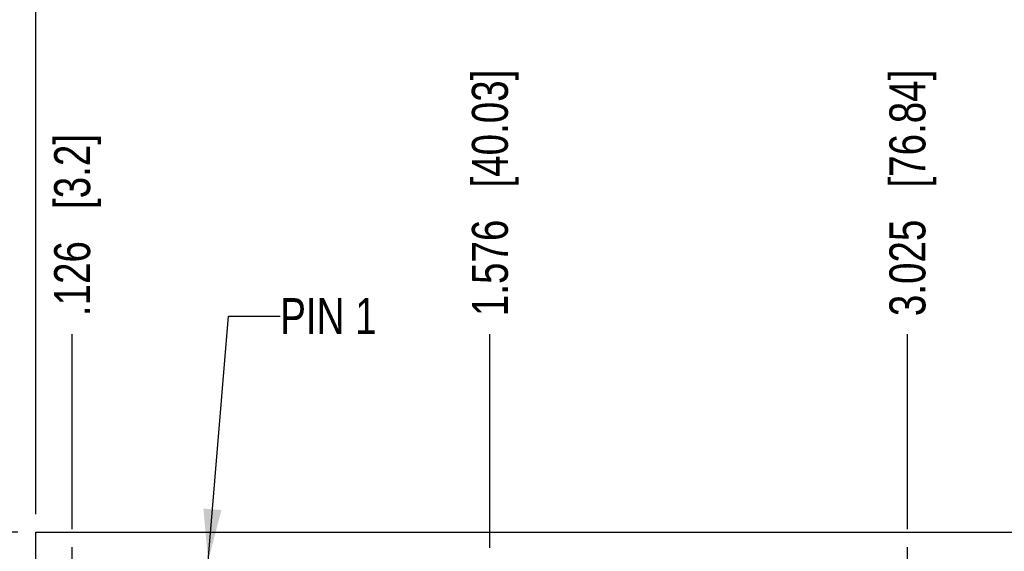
# Model space of a CAD drawing. Header units: inches. Extents: x -4.5 to 34, y 0 to 22.
# Tile 34 of 41: x 23.2 to 26.6, y 16.1 to 18. Entities that reach past the tile are written whole.
import ezdxf

# ---------------------------------------------------------------- set-up
doc = ezdxf.new("R2010")
doc.units = ezdxf.units.IN
doc.header["$LTSCALE"] = 1.87
doc.header["$MEASUREMENT"] = 0
doc.linetypes.add('CENTER', pattern=[0.6, 0.375, -0.075, 0.075, -0.075])
doc.layers.get('0').update_dxf_attribs({"linetype": 'CONTINUOUS'})
for name, color, linetype in [('02___PRT_ALL_AXES', 7, 'CONTINUOUS'), ('DETAIL', 7, 'CONTINUOUS'), ('DIMENSIONS', 7, 'CONTINUOUS'), ('REF_DIM', 7, 'CONTINUOUS')]:
    doc.layers.add(name, color=color, linetype=linetype)
doc.styles.get("Standard").update_dxf_attribs({"font": 'txt', "width": 0.8})
doc.dimstyles.new('DIMSTYLE_1', dxfattribs={"dimtxt": 0.125, "dimasz": 0.18, "dimexe": 0.125, "dimexo": 0.0625, "dimgap": 0.0625, "dimtad": 0, "dimtih": 1, "dimtoh": 1, "dimdec": 3, "dimzin": 4, "dimdsep": 46, "dimtxsty": 'STANDARD', "dimblk": '_FILLED', "dimblk1": '_FILLED', "dimblk2": '_FILLED', "dimcen": 0.09, "dimadec": 0, "dimazin": 0, "dimtp": 0.01, "dimtm": 0.01, "dimtfac": 1, "dimtdec": 3, "dimtofl": 0, "dimtmove": 0, "dimatfit": 3, "dimldrblk": '_FILLED', "dimfxl": 1, "dimtolj": 1, "dimtzin": 4, "dimarcsym": 0})
doc.dimstyles.new('DIMSTYLE_2', dxfattribs={"dimtxt": 0.125, "dimasz": 0.18, "dimexe": 0.125, "dimexo": 0.0625, "dimgap": 0.09, "dimtad": 0, "dimtih": 1, "dimtoh": 1, "dimdec": 3, "dimzin": 4, "dimdsep": 46, "dimtxsty": 'STANDARD', "dimblk": '_FILLED', "dimblk1": '_FILLED', "dimblk2": '_FILLED', "dimcen": 0.09, "dimadec": 0, "dimazin": 0, "dimtp": 0.01, "dimtm": 0.01, "dimtfac": 1, "dimtdec": 3, "dimtofl": 0, "dimtmove": 0, "dimatfit": 3, "dimldrblk": '_FILLED', "dimfxl": 1, "dimtolj": 1, "dimtzin": 4, "dimarcsym": 0})
doc.dimstyles.get("Standard").update_dxf_attribs({"dimtxt": 0.125, "dimasz": 0.18, "dimexe": 0.125, "dimexo": 0.0625, "dimgap": 0.09, "dimtad": 0, "dimtih": 1, "dimtoh": 1, "dimdec": 3, "dimzin": 4, "dimdsep": 46, "dimtxsty": 'STANDARD', "dimblk": '_FILLED', "dimblk1": '_FILLED', "dimblk2": '_FILLED', "dimcen": 0.09, "dimadec": 0, "dimazin": 0, "dimtol": 1, "dimtp": 0.01, "dimtm": 0.01, "dimtfac": 1, "dimtdec": 3, "dimtofl": 0, "dimtmove": 0, "dimatfit": 3, "dimldrblk": '_FILLED', "dimfxl": 1, "dimtolj": 1, "dimtzin": 4, "dimarcsym": 0})

# ---------------------------------------------------------------- blocks, each defined once
blk = doc.blocks.new('*D59')
at = {"layer": 'DIMENSIONS', "color": 2, "linetype": 'CONTINUOUS'}
blk.add_line((23.1795, 16.215), (22.5049, 16.215), dxfattribs=at)
at = {"layer": 'DIMENSIONS', "color": 2, "linetype": 'CONTINUOUS', "insert": (22.4424, 16.2775), "char_height": 0.125, "width": 1.425, "attachment_point": 3, "line_spacing_factor": 0.9}
blk.add_mtext('4.050{\\Ftxt.shx;\\W1.000000;\\H0.125000; }[102.87]', dxfattribs=at)
blk = doc.blocks.new('_FILLED')
at = {"color": 0, "linetype": 'BYBLOCK'}
blk.add_solid([(0, 0), (-1, 0.174), (-1, -0.174)], dxfattribs=at)
blk = doc.blocks.new('*D64')
at = {"layer": 'DIMENSIONS', "color": 2, "linetype": 'CONTINUOUS'}
blk.add_line((24.8181, 16.1615), (24.8181, 16.9025), dxfattribs=at)
at = {"layer": 'DIMENSIONS', "color": 2, "linetype": 'CONTINUOUS', "insert": (24.7556, 16.965), "char_height": 0.125, "width": 1.325, "attachment_point": 1, "rotation": 90, "line_spacing_factor": 0.9}
blk.add_mtext('1.576{\\Ftxt.shx;\\W1.000000;\\H0.125000; }[40.03]', dxfattribs=at)
blk = doc.blocks.new('*D65')
at = {"layer": 'DIMENSIONS', "color": 2, "linetype": 'CONTINUOUS'}
blk.add_line((23.3682, 16.2265), (23.3682, 16.9025), dxfattribs=at)
at = {"layer": 'DIMENSIONS', "color": 2, "linetype": 'CONTINUOUS', "insert": (23.3057, 16.965), "char_height": 0.125, "width": 1.025, "attachment_point": 1, "rotation": 90, "line_spacing_factor": 0.9}
blk.add_mtext('.126{\\Ftxt.shx;\\W1.000000;\\H0.125000; }[3.2]', dxfattribs=at)
blk = doc.blocks.new('*D66')
at = {"layer": 'DIMENSIONS', "color": 2, "linetype": 'CONTINUOUS'}
blk.add_line((26.2672, 16.2265), (26.2672, 16.9025), dxfattribs=at)
at = {"layer": 'DIMENSIONS', "color": 2, "linetype": 'CONTINUOUS', "insert": (26.2047, 16.965), "char_height": 0.125, "width": 1.325, "attachment_point": 1, "rotation": 90, "line_spacing_factor": 0.9}
blk.add_mtext('3.025{\\Ftxt.shx;\\W1.000000;\\H0.125000; }[76.84]', dxfattribs=at)
blk = doc.blocks.new('*D67')
at = {"layer": 'DIMENSIONS', "color": 2, "linetype": 'CONTINUOUS'}
blk.add_line((29.1662, 16.2265), (29.1662, 16.9025), dxfattribs=at)
at = {"layer": 'DIMENSIONS', "color": 2, "linetype": 'CONTINUOUS', "insert": (29.1037, 16.965), "char_height": 0.125, "width": 1.425, "attachment_point": 1, "rotation": 90, "line_spacing_factor": 0.9}
blk.add_mtext('5.924{\\Ftxt.shx;\\W1.000000;\\H0.125000; }[150.47]', dxfattribs=at)
blk = doc.blocks.new('*D71')
at = {"layer": 'REF_DIM', "color": 2, "linetype": 'CONTINUOUS'}
for p, q in [((23.242, 16.2775), (23.242, 18.59)), ((29.292, 16.2775), (29.292, 18.59)), ((23.242, 18.465), (25.392, 18.465)), ((29.292, 18.465), (27.142, 18.465))]:
    blk.add_line(p, q, dxfattribs=at)
at = {"layer": 'REF_DIM', "color": 2, "linetype": 'CONTINUOUS', "xscale": 0.18, "yscale": 0.18, "zscale": 0.18, "rotation": 180}
blk.add_blockref('_FILLED', (23.242, 18.465), dxfattribs=at)
at = {"layer": 'REF_DIM', "color": 2, "linetype": 'CONTINUOUS', "xscale": 0.18, "yscale": 0.18, "zscale": 0.18}
blk.add_blockref('_FILLED', (29.292, 18.465), dxfattribs=at)
at = {"layer": 'REF_DIM', "color": 2, "linetype": 'CONTINUOUS', "insert": (26.267, 18.5275), "char_height": 0.125, "width": 1.625, "attachment_point": 2, "line_spacing_factor": 0.9}
blk.add_mtext('(6.050{\\Ftxt.shx;\\W1.000000;\\H0.125000; }[153.67])', dxfattribs=at)

msp = doc.modelspace()

# ---------------------------------------------------------------- linework, layer by layer
at = {"color": 7, "linetype": 'CONTINUOUS'}
for p, q in [((23.242, 12.165), (23.242, 16.215)), ((23.242, 16.215), (29.292, 16.215))]:
    msp.add_line(p, q, dxfattribs=at)
at = {"layer": '02___PRT_ALL_AXES', "color": 7, "linetype": 'CENTER'}
for p, q in [((23.3682, 16.0389), (23.3682, 16.164)), ((26.2672, 16.0389), (26.2672, 16.164))]:
    msp.add_line(p, q, dxfattribs=at)

# ---------------------------------------------------------------- texts
at = {"layer": 'DETAIL', "color": 2, "linetype": 'CONTINUOUS', "insert": (24.0904, 17.0275), "char_height": 0.125, "width": 0.5, "attachment_point": 1, "line_spacing_factor": 0.9}
msp.add_mtext('PIN 1', dxfattribs=at)

# ---------------------------------------------------------------- dimensions: what is measured, and where the dimension line sits
at = {"layer": 'DIMENSIONS', "color": 2, "linetype": 'CONTINUOUS'}
for feature_location, offset, dtype, origin, picture, middle in [((29.1662, 16.2265), (0, 0.6761), 1, (23.242, 16.164), '*D67', (29.1662, 17.6775)), ((24.8181, 16.1615), (0, 0.741), 1, (23.242, 16.099), '*D64', (24.8181, 17.6275)), ((26.2672, 16.2265), (0, 0.6761), 1, (23.242, 16.164), '*D66', (26.2672, 17.6275)), ((23.3682, 16.2265), (0, 0.6761), 1, (23.242, 16.164), '*D65', (23.3682, 17.4775)), ((23.1795, 16.215), (-0.6746, 0), 0, (23.242, 12.165), '*D59', (21.7299, 16.215))]:
    dim = msp.add_ordinate_dim(feature_location=feature_location, offset=offset, dtype=dtype, origin=origin, dimstyle='DIMSTYLE_2', override={"dimtad": 1, "dimtih": 0, "dimtoh": 0}, dxfattribs=at)
    dim.commit()
    dim.dimension.update_dxf_attribs({"geometry": picture, "text_midpoint": middle})
at = {"layer": 'REF_DIM', "color": 2, "linetype": 'CONTINUOUS'}
dim = msp.add_linear_dim(base=(29.292, 18.465), p1=(23.242, 16.215), p2=(29.292, 16.215), text='(<>)', dimstyle='DIMSTYLE_1', dxfattribs=at)
dim.commit()
dim.dimension.update_dxf_attribs({"geometry": '*D71', "text_midpoint": (26.267, 18.465), "dimtype": 160})

# ---------------------------------------------------------------- leaders
at = {"layer": 'DETAIL', "color": 2, "linetype": 'CONTINUOUS'}
msp.add_leader([(23.8401, 16.1154), (23.9104, 16.965), (24.0904, 16.965)], dimstyle='STANDARD', override={"dimtad": 0}, dxfattribs=at)

doc.saveas('drawing.dxf')
